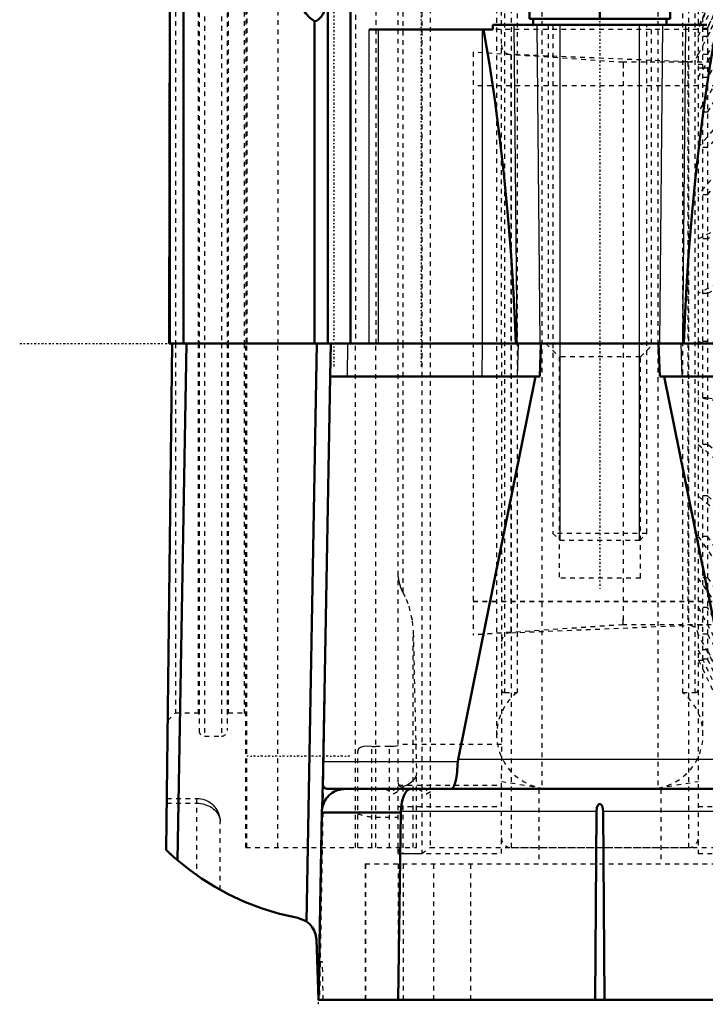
# Model space of a CAD drawing. Header units: millimetres. Extents: x -124 to 124, y -141 to 176.
# Tile 1 of 3: x -124 to 23, y -141 to 69. Entities that reach past the tile are written whole.
import ezdxf

# ---------------------------------------------------------------- set-up
doc = ezdxf.new("R2010")
doc.units = ezdxf.units.MM
doc.linetypes.add('Center', pattern=[1.5, 0.45, -0.5, 0.05, -0.5])
doc.linetypes.add('Dashed', pattern=[2, 1, -1])
for name, color, linetype, lineweight in [('2d ConnectionPoints', 7, 'Continuous', 50), ('AM_0', 7, 'Continuous', 50), ('AM_4', 3, 'Continuous', 25), ('AM_5', 3, 'Continuous', 25), ('AM_7', 7, 'Center', 25), ('AM_9', 6, 'Dashed', 25)]:
    doc.layers.add(name, color=color, linetype=linetype, lineweight=lineweight)

# ---------------------------------------------------------------- blocks, each defined once
blk = doc.blocks.new('1_SKF_MBL_24_0_in_SKFSNL5246201224KH3024_0')
at = {"layer": 'AM_9'}
for p, q in [((24.96, 76), (21, 67.5)), ((24.96, 75.76), (21, 67.23)), ((26.96, 76), (23, 67.5)), ((23, 67.23), (26.96, 75.76)), ((26.96, 76), (24.96, 76)), ((24.96, 76), (24.96, 75.76)), ((26.96, 75.76), (24.96, 75.76)), ((26.96, 75.76), (26.96, 76)), ((21, 65.54), (24.96, 73.61)), ((26.96, 73.61), (23, 65.54)), ((26.96, 73.61), (24.96, 73.61)), ((24.96, 73.61), (24.96, 69.71)), ((26.96, 69.71), (26.96, 73.61)), ((24.96, 69.71), (21, 61.64)), ((23, 61.64), (26.96, 69.71)), ((26.96, 69.71), (24.96, 69.71)), ((23, 67.23), (21, 67.23)), ((23, 67.5), (23, 67.03)), ((23, 65.54), (21, 65.54)), ((23, 67), (23, -67.5)), ((21, 56.74), (24.96, 63.47)), ((26.96, 63.47), (23, 56.74)), ((26.96, 63.47), (24.96, 63.47)), ((24.96, 63.47), (24.96, 56.1)), ((26.96, 56.1), (26.96, 63.47)), ((23, 61.64), (21, 61.64)), ((21, 59.59), (23, 59.59)), ((23, 56.74), (21, 56.74)), ((24.96, 56.1), (21, 49.37)), ((23, 55), (21, 55)), ((23, 49.37), (26.96, 56.1)), ((26.96, 56.1), (24.96, 56.1)), ((23, 49.37), (21, 49.37)), ((21, 41.8), (24.96, 46.46)), ((26.96, 46.46), (23, 41.8)), ((26.96, 46.46), (24.96, 46.46)), ((24.96, 46.46), (24.96, 36.42)), ((26.96, 36.42), (26.96, 46.46)), ((23, 41.8), (21, 41.8)), ((24.96, 36.42), (21, 31.75)), ((23, 31.75), (26.96, 36.42)), ((26.96, 36.42), (24.96, 36.42)), ((23, 31.75), (21, 31.75)), ((21, 22.32), (24.96, 24.42)), ((26.96, 24.42), (23, 22.32)), ((26.96, 24.42), (24.96, 24.42)), ((24.96, 24.42), (24.96, 12.78)), ((26.96, 12.78), (26.96, 24.42)), ((23, 22.32), (21, 22.32)), ((24.96, 12.78), (21, 10.69)), ((23, 10.69), (26.96, 12.78)), ((26.96, 12.78), (24.96, 12.78)), ((23, 10.69), (21, 10.69)), ((23, 0.43), (21, 0.43)), ((21, 0.43), (24.96, -0.28)), ((26.96, -0.28), (23, 0.43)), ((26.96, -0.28), (24.96, -0.28)), ((24.96, -0.28), (24.96, -12.24)), ((26.96, -12.24), (26.96, -0.28)), ((23, -11.53), (21, -11.53)), ((24.96, -12.24), (21, -11.53)), ((23, -11.53), (26.96, -12.24)), ((26.96, -12.24), (24.96, -12.24)), ((23, -21.51), (21, -21.51)), ((21, -21.51), (24.96, -24.94)), ((26.96, -24.94), (23, -21.51)), ((26.96, -24.94), (24.96, -24.94)), ((24.96, -24.94), (24.96, -35.93)), ((26.96, -35.93), (26.96, -24.94)), ((23, -32.5), (21, -32.5)), ((24.96, -35.93), (21, -32.5)), ((23, -32.5), (26.96, -35.93)), ((26.96, -35.93), (24.96, -35.93)), ((23, -41.12), (21, -41.12)), ((21, -41.12), (24.96, -46.9)), ((26.96, -46.9), (23, -41.12)), ((26.96, -46.9), (24.96, -46.9)), ((24.96, -46.9), (24.96, -55.73)), ((26.96, -55.73), (26.96, -46.9)), ((23, -49.95), (21, -49.95)), ((24.96, -55.73), (21, -49.95)), ((23, -49.95), (26.96, -55.73)), ((21, -56.27), (24.96, -63.78)), ((23, -56.27), (21, -56.27)), ((26.96, -63.78), (23, -56.27)), ((26.96, -55.73), (24.96, -55.73)), ((21, -60), (23, -60)), ((23, -61.99), (21, -61.99)), ((24.96, -69.49), (21, -61.99)), ((23, -61.99), (26.96, -69.49)), ((24.96, -63.78), (24.96, -69.49)), ((26.96, -63.78), (24.96, -63.78)), ((26.96, -69.49), (26.96, -63.78)), ((21, -65.33), (24.96, -73.74)), ((23, -65.33), (21, -65.33)), ((26.96, -73.74), (23, -65.33)), ((22.95, -67.3), (21, -67.3)), ((24.96, -75.72), (21, -67.3)), ((21, -67.5), (23, -67.5)), ((23, -67.3), (26.96, -75.72)), ((26.96, -69.49), (24.96, -69.49)), ((26.96, -73.74), (24.96, -73.74)), ((24.96, -73.74), (24.96, -75.72)), ((26.96, -75.72), (26.96, -73.74)), ((26.96, -75.72), (24.96, -75.72))]:
    blk.add_line(p, q, dxfattribs=at)
blk = doc.blocks.new('3_H_3024_sleeve_h_0_in_SKFSNL5246201224KH3024_0')
at = {"layer": 'AM_5'}
for p, q in [((5, 60), (5, 58.77)), ((23, 58.77), (21, 58.77)), ((5, -60), (5, -58.77))]:
    blk.add_line(p, q, dxfattribs=at)
at = {"layer": 'AM_9'}
for p, q in [((5, 60), (-27, 62.17)), ((-27, 62.17), (-27, -62.16)), ((43.77, 60), (5, 60)), ((5, 60), (5, -59.99)), ((45, 58.77), (43.77, 60)), ((43.77, 60), (43.77, -59.99)), ((45, 58.77), (45, -58.76)), ((21, 55), (-27, 55)), ((45, 55), (23, 55)), ((-27, -54.97), (45, -54.97)), ((-27, -54.99), (45, -54.99)), ((45, -58.74), (43.77, -59.96)), ((45, -58.76), (43.77, -59.99)), ((5, -59.96), (-27, -62.13)), ((5, -59.99), (-27, -62.16)), ((43.77, -59.96), (5, -59.96)), ((43.77, -59.99), (5, -59.99))]:
    blk.add_line(p, q, dxfattribs=at)
blk = doc.blocks.new('4_FRB_22_215_location_rng_1_0_in_SKFSNL5246201224KH3024_0')
at = {"layer": 'AM_9'}
for p, q in [((21, 0), (21, -108.75)), ((21, -98.75), (43, -98.75)), ((21, -108.75), (43, -108.75))]:
    blk.add_line(p, q, dxfattribs=at)
blk = doc.blocks.new('5_FRB_22_215_location_rng_2_0_in_SKFSNL5246201224KH3024_0')
at = {"layer": 'AM_9'}
for p, q in [((-43, 0), (-43, 108.75)), ((-21, 0), (-21, 108.75)), ((-21, -85.52), (-43, -85.52)), ((-21, -108.75), (-21, -91.28)), ((-43, -94.18), (-21, -94.18)), ((-43, -98.75), (-21, -98.75)), ((-43, -108.75), (-43, -107.5)), ((-43, -108.75), (-21, -108.75))]:
    blk.add_line(p, q, dxfattribs=at)
blk = doc.blocks.new('6_1224_KM_simple_0_in_SKFSNL5246201224KH3024_0')
at = {"layer": 'AM_9'}
for p, q in [((-18.9, 107.5), (-18.9, -107.5)), ((18.9, 107.5), (18.9, -107.5)), ((-12.4, 94.81), (-12.4, -94.81)), ((12.4, 94.81), (12.4, -94.81)), ((21, 91.28), (21, 0)), ((-22.01, 83.46), (-22.01, -83.46)), ((22.01, -83.46), (22.01, 83.46)), ((-20.3, 74.45), (-20.3, -74.45)), ((-17.66, 74.45), (-17.66, -74.45)), ((17.66, 74.45), (17.66, -74.45)), ((20.3, 74.45), (20.3, -74.45)), ((18.81, 60.09), (-18.99, 61.67)), ((-18.99, 61.67), (-18.99, -61.67)), ((18.81, 60.09), (18.81, -60.09)), ((-21, 0), (-21, -91.28)), ((-18.99, -61.67), (18.81, -60.09)), ((-20.3, -74.45), (-17.66, -74.45)), ((17.66, -74.45), (20.3, -74.45)), ((-21, -93.37), (-12.4, -94.81)), ((12.4, -94.81), (21, -93.37)), ((-18.9, -107.5), (18.9, -107.5))]:
    blk.add_line(p, q, dxfattribs=at)
for centre, radius, start, end in [((-18.9, 63.76), 2.1, 180, 267.6141), ((18.9, 62.19), 2.1, 267.6141, 0), ((18.9, -62.19), 2.1, 0, 92.3859), ((-18.9, -63.76), 2.1, 92.3859, 180), ((-10.5, -83.46), 11.51, 128.4834, 260.5004), ((-20.3, -73.75), 0.7, 180, 270), ((10.5, -83.46), 11.51, 279.4996, 51.5166), ((20.3, -73.75), 0.7, 270, 360), ((-18.9, -105.4), 2.1, 180, 270), ((18.9, -105.4), 2.1, 270, 0)]:
    blk.add_arc(centre, radius, start, end, dxfattribs=at)
blk = doc.blocks.new('7_M_10_ebolt_001_0_in_SKFSNL5246201224KH3024_0')
at = {"layer": 'AM_7'}
blk.add_line((0, 140.97), (0, -52.5), dxfattribs=at)
blk = doc.blocks.new('8_M_20x110_20x110_001_1_0_in_SKFSNL5246201224KH3024_0')
at = {"layer": 'AM_5'}
for p, q in [((-8.4665, -42), (-8.4665, 68)), ((8.4665, -42), (8.4665, 68))]:
    blk.add_line(p, q, dxfattribs=at)
blk = doc.blocks.new('9_M_20x110_20x110_001_2_0_in_SKFSNL5246201224KH3024_0')
at = {"layer": 'AM_0'}
for p, q in [((-14.25, 80.5), (-15.01, 80.06)), ((-15, 80.07), (-15, 69.25)), ((14.25, 80.5), (-14.25, 80.5)), ((15.01, 80.06), (14.25, 80.5)), ((15, 80.07), (15, 69.25)), ((0, 78.73), (0, 69.25)), ((-15, 69.25), (15, 69.25)), ((-14.25, 69.25), (-14.25, 68)), ((14.25, 68), (14.25, 69.25))]:
    blk.add_line(p, q, dxfattribs=at)
for points in [[(0, 78.73), (-1.95, 79.31), (-3.93, 79.75), (-5.98, 80.01), (-8.03, 80.06), (-9.78, 79.93), (-11.52, 79.66), (-15, 78.73)], [(15, 78.73), (12.21, 79.52), (9.33, 79.98), (7.42, 80.07), (5.51, 79.97), (3.56, 79.68), (1.64, 79.23), (0, 78.73)]]:
    blk.add_lwpolyline(points, dxfattribs=at)
at = {"layer": 'AM_5'}
for p, q in [((-8.47, -42), (-8.47, 68)), ((8.47, -42), (8.47, 68))]:
    blk.add_line(p, q, dxfattribs=at)
at = {"layer": 'AM_9'}
for p, q in [((-10, 68), (-10, -40.47)), ((10, -40.47), (10, 68)), ((-10, -40.47), (-8.47, -42)), ((10, -40.47), (-10, -40.47)), ((8.47, -42), (-8.47, -42)), ((8.47, -42), (10, -40.47))]:
    blk.add_line(p, q, dxfattribs=at)
blk = doc.blocks.new('10_SNL_524_620_CAP_0_in_SKFSNL5246201224KH3024_0')
at = {"layer": 'AM_0'}
for p, q in [((-88.82, 0), (-88.82, 99.71)), ((-91.89, 0), (-91.7, 95.54)), ((-91.7, 0), (-91.7, 95.54)), ((-53.16, 0), (-53.16, 84.33)), ((-58, 76.06), (-58, 0)), ((-60.88, 0), (-60.88, 68.77)), ((-22.83, 68), (-22.83, 67)), ((-22.83, 68), (22.83, 68)), ((-49.19, 67), (-22.83, 67)), ((-91.89, 0), (-49.19, 0)), ((44.47, 0), (-44.47, 0))]:
    blk.add_line(p, q, dxfattribs=at)
for points in [[(-60.88, 68.77), (-60.41, 68.86), (-59.98, 69.11), (-59.43, 69.69), (-59.04, 70.33), (-58.73, 71.03), (-58.29, 72.59), (-58.05, 74.23), (-58, 75.45)], [(-60.88, 68.77), (-61.89, 69.52), (-62.72, 70.43), (-63.41, 71.57), (-63.9, 72.8)], [(-24.8, 67), (-23.56, 59.64), (-22.42, 52.03), (-21.38, 44.21), (-20.47, 36.24), (-19.67, 28.08), (-18.99, 19.76), (-18.56, 13.29), (-18.2, 6.74), (-17.92, 0.14), (-17.92, 0)], [(17.92, 0), (17.92, 0.14), (18.2, 6.74), (18.56, 13.29), (18.99, 19.76), (19.67, 28.08), (20.47, 36.24), (21.38, 44.21), (22.42, 52.03), (23.56, 59.64), (24.8, 67)]]:
    blk.add_lwpolyline(points, dxfattribs=at)
at = {"layer": 'AM_4'}
for p, q in [((-17.64, 0), (-18.25, 68)), ((-13.42, 68), (-12.81, 0)), ((12.81, 0), (13.42, 68)), ((18.25, 68), (17.64, 0)), ((-49.19, 0), (-49.19, 67)), ((-47.22, 0), (-47.22, 67)), ((-24.99, 0), (-24.99, 67))]:
    blk.add_line(p, q, dxfattribs=at)
at = {"layer": 'AM_7'}
for p, q in [((-56.71, 113.4), (-56.71, -5.4)), ((-38.09, 113.4), (-38.09, -5.4))]:
    blk.add_line(p, q, dxfattribs=at)
at = {"layer": 'AM_9'}
for p, q in [((-42, 108.75), (-42, 0)), ((-38, 108.75), (-38, 0)), ((-36.21, 107.5), (-36.21, 0)), ((-47.76, 101), (-47.76, 0)), ((-52.12, 100.1), (-52.12, 0)), ((-68.67, 92.97), (-68.67, 0)), ((-85.5, 82.55), (-85.5, 0)), ((-84.3, 83.75), (-84.3, 0)), ((-80.7, 83.75), (-80.7, 0)), ((-79.5, 82.55), (-79.5, 0)), ((-75.32, 83.32), (-75.32, 0)), ((-90.5, 78.75), (-90.5, 0)), ((-85.7, 78.75), (-85.7, 0)), ((-79.3, 78.75), (-79.3, 0)), ((-75.85, 78.75), (-75.85, 0)), ((-75.5, 79.1), (-75.5, 0)), ((-58, 0), (-58, 75.98)), ((-58, 0), (-58, 75.98)), ((-58, 0), (-58, 75.45)), ((-11, 68), (-11, 0)), ((11, 0), (11, 68)), ((22.83, 67), (-22.83, 67))]:
    blk.add_line(p, q, dxfattribs=at)
blk = doc.blocks.new('11_SNL_524_620_BASE_0_in_SKFSNL5246201224KH3024_0')
at = {"layer": 'AM_0'}
for p, q in [((-92.5, -108), (-91.22, 0)), ((-91.22, 0), (-91.22, -0.06)), ((-88.15, 0), (-90.08, -110.2)), ((-60.39, 0), (-62.55, -123.29)), ((-57.49, -6.99), (-57.37, 0)), ((-12.55, -0.13), (-12.54, 0)), ((-44.47, 0), (-49.17, 0)), ((-12.79, -6.99), (-12.55, -0.13)), ((-59.1, -94.2), (-57.51, -6.99)), ((-57.51, -6.99), (-12.79, -6.99)), ((-30.25, -88.72), (-13.72, -6.99)), ((12.79, -6.99), (57.51, -6.99)), ((30.25, -88.72), (13.72, -6.99)), ((-30.25, -88.72), (-30.31, -89.24)), ((57.71, -95), (-57.71, -95)), ((-60, -140), (-59.3, -99.91)), ((-59.3, -100), (-42.42, -100)), ((-43, -140), (-42.42, -100)), ((-42.42, -99.83), (-42.42, -100)), ((-0.71, -99.83), (-1, -140)), ((1, -140), (0.71, -99.83)), ((-60, -140), (-60.45, -127.13)), ((-60, -140), (60, -140))]:
    blk.add_line(p, q, dxfattribs=at)
for points in [[(12.54, 0), (12.69, -3.49), (12.79, -6.99)], [(-30.31, -89.24), (-30.33, -89.8), (-30.36, -90.35), (-30.4, -90.88), (-30.45, -91.4), (-30.51, -91.9), (-30.58, -92.37), (-30.66, -92.81), (-30.74, -93.21), (-30.84, -93.59), (-30.93, -93.92), (-31.04, -94.21), (-31.15, -94.46), (-31.27, -94.66), (-31.38, -94.82), (-31.5, -94.93), (-31.63, -94.99), (-31.71, -95)], [(-59.28, -99.52), (-59.25, -99.13), (-59.21, -98.25), (-59.18, -97.22), (-59.14, -95.93), (-59.1, -94.2)], [(-59.1, -94.2), (-58.91, -94.58), (-58.62, -94.83), (-58.22, -94.96), (-57.71, -95)], [(-59.3, -99.91), (-59.27, -99.48), (-59.21, -99.05), (-59.11, -98.62), (-58.97, -98.21), (-58.8, -97.81), (-58.59, -97.42), (-58.35, -97.06), (-58.07, -96.72), (-57.77, -96.4), (-57.45, -96.11), (-57.1, -95.85), (-56.73, -95.63), (-56.33, -95.43), (-55.93, -95.27), (-55.51, -95.15), (-55.08, -95.06), (-54.65, -95.01), (-54.3, -95)], [(-40.35, -95), (-40.53, -95.02), (-40.71, -95.08), (-40.89, -95.17), (-41.06, -95.3), (-41.23, -95.47), (-41.39, -95.67), (-41.54, -95.9), (-41.69, -96.17), (-41.82, -96.46), (-41.94, -96.79), (-42.05, -97.13), (-42.15, -97.5), (-42.23, -97.89), (-42.3, -98.29), (-42.35, -98.71), (-42.39, -99.13), (-42.42, -99.56), (-42.42, -99.83)], [(0.71, -99.83), (0.57, -98.83), (0.36, -98.41), (0.21, -98.28), (0.09, -98.23), (-0.04, -98.22), (-0.15, -98.25), (-0.28, -98.33), (-0.44, -98.53), (-0.61, -98.98), (-0.71, -99.83)], [(-90.08, -110.2), (-90.94, -109.45), (-91.72, -108.74), (-92.5, -108)], [(-64.42, -122.51), (-68.31, -121.63), (-72.05, -120.5), (-75.77, -119.08), (-79.29, -117.43), (-82.22, -115.83), (-84.97, -114.09), (-87.61, -112.2), (-90.08, -110.2)], [(-64.42, -122.51), (-62.87, -123.09), (-62.55, -123.29)], [(-60.45, -127.13), (-60.64, -125.95), (-60.94, -125.17), (-61.37, -124.45), (-61.89, -123.84), (-62.55, -123.29)]]:
    blk.add_lwpolyline(points, dxfattribs=at)
at = {"layer": 'AM_4'}
for p, q in [((-53.81, -6.99), (-53.76, 0)), ((-25.08, -6.99), (-25.02, 0)), ((-17.58, -6.99), (-17.34, 0)), ((-17.56, -6.99), (-17.32, 0)), ((17.56, -6.99), (17.32, 0)), ((17.58, -6.99), (17.34, 0)), ((-30.31, -89.24), (-58.98, -89.24)), ((30.25, -88.72), (-30.25, -88.72)), ((-0.71, -99.83), (-42.42, -99.83)), ((42.42, -99.83), (0.71, -99.83))]:
    blk.add_line(p, q, dxfattribs=at)
at = {"layer": 'AM_7'}
for p, q in [((-123.75, 0), (123.75, 0)), ((-53.3, -88), (-75.3, -88)), ((-44, -94.95), (-44, -96.06)), ((-37, -94.95), (-37, -96.06)), ((-59.98, -140.93), (-60.15, -131.46))]:
    blk.add_line(p, q, dxfattribs=at)
at = {"layer": 'AM_9'}
for p, q in [((-91.22, 0), (-91.22, -0.06)), ((-90.5, 0), (-90.5, -78.75)), ((-85.7, 0), (-85.7, -78.75)), ((-85.5, 0), (-85.5, -82.55)), ((-84.3, 0), (-84.3, -83.75)), ((-80.7, 0), (-80.7, -83.75)), ((-79.5, 0), (-79.5, -82.55)), ((-79.3, 0), (-79.3, -78.75)), ((-75.85, 0), (-75.85, -78.75)), ((-75.5, -107.5), (-75.5, 0)), ((-75.32, -107.5), (-75.32, 0)), ((-68.67, -107.5), (-68.67, 0)), ((-57.34, 0), (-59.8, -140)), ((-52.12, -107.5), (-52.12, 0)), ((-47.76, -107.5), (-47.76, 0)), ((-43, -107.5), (-43, 0)), ((-42, 0), (-42, -53.05)), ((-38, 0), (-38, -108.75)), ((-36.21, 0), (-36.21, -107.5)), ((-11.5, 0), (-8.65, -2.85)), ((8.65, -2.85), (11.5, 0)), ((-8.65, -2.85), (-8.65, -50)), ((8.65, -2.85), (-8.65, -2.85)), ((8.65, -50), (8.65, -2.85)), ((8.65, -50), (-8.65, -50)), ((-39.8, -107.5), (-39.8, -61.59)), ((-39.8, -61.59), (-39.1, -91.51)), ((-92.17, -80.42), (-90.5, -78.75)), ((-90.5, -78.75), (-85.7, -78.75)), ((-85.7, -78.75), (-85.5, -79.1)), ((-79.5, -79.1), (-79.3, -78.75)), ((-79.3, -78.75), (-75.85, -78.75)), ((-75.85, -78.75), (-75.5, -79.1)), ((-84.3, -83.75), (-80.7, -83.75)), ((-48.62, -107.5), (-48.62, -85.92)), ((-44.84, -85.96), (-47.76, -85.96)), ((-44.84, -107.5), (-44.84, -85.96)), ((-51.62, -107.5), (-51.62, -86.84)), ((-39.1, -107.5), (-39.1, -91.43)), ((-39.1, -107.5), (-39.1, -91.51)), ((-41.16, -94.19), (-42, -94.53)), ((-45.75, -95), (-44, -96.01)), ((-44, -96.01), (-42.25, -95)), ((-42, -94.53), (-42, -108.75)), ((-38.75, -95), (-37, -96.01)), ((-37, -96.01), (-35.25, -95)), ((-13, -95), (-13, -111)), ((13, -95), (13, -111)), ((-92.38, -98.05), (-86, -98.05)), ((-92.37, -97), (-86, -97)), ((-86, -97), (-86, -113.38)), ((-81, -116.52), (-81, -102)), ((-47.76, -101), (-43, -101)), ((-89.91, -110.35), (-92.5, -108)), ((-75.5, -107.5), (-39.1, -107.5)), ((-42, -108.75), (-38, -108.75)), ((-38, -108.75), (-36.21, -107.5)), ((-36.21, -107.5), (36.21, -107.5)), ((-50.07, -111), (-50.07, -140)), ((-50.07, -111), (50.07, -111)), ((-50, -111), (-50, -140)), ((-42.98, -111), (-42.98, -140)), ((-41.94, -111), (-41.94, -140)), ((-35.45, -111), (-35.45, -140)), ((-27.61, -111), (-27.61, -140)), ((-86, -113.38), (-86.51, -113.02)), ((-59.14, -131.87), (-60.28, -131.89)), ((-60.28, -131.91), (-60.28, -131.89)), ((-60.28, -131.91), (-60.14, -131.91)), ((-60.14, -131.91), (-59.14, -131.87)), ((-59, -140), (-59.14, -131.87))]:
    blk.add_line(p, q, dxfattribs=at)
for points in [[(-42, -53.05), (-42.37, -52.24), (-42.68, -51.34), (-42.89, -50.41), (-43, -49.44), (-43, -49.29)], [(-42, -53.05), (-41.31, -54.51), (-40.75, -56), (-40.01, -59.1), (-39.8, -61.59)], [(-48.62, -85.92), (-49.57, -85.88), (-50.42, -85.95), (-51.07, -86.14), (-51.47, -86.45), (-51.62, -86.84)], [(-48.62, -85.92), (-48.23, -85.95), (-47.76, -85.96)], [(-43, -85.78), (-43.89, -85.92), (-44.84, -85.96)], [(-39.1, -91.66), (-39.2, -92.2), (-39.59, -92.95), (-40.15, -93.55), (-40.95, -94.09), (-41.16, -94.19)], [(-43, -93.63), (-42.99, -93.75), (-42.91, -94.09), (-42.9, -94.11)], [(-42.9, -94.11), (-42.76, -94.33), (-42.55, -94.49), (-42.32, -94.56), (-42.09, -94.55), (-42, -94.53)], [(-86, -97), (-85.56, -97.02), (-85.13, -97.08), (-84.71, -97.17), (-84.29, -97.3), (-83.89, -97.47), (-83.5, -97.67), (-83.13, -97.9), (-82.79, -98.17), (-82.46, -98.46), (-82.17, -98.79), (-81.9, -99.13), (-81.67, -99.5), (-81.47, -99.89), (-81.3, -100.29), (-81.17, -100.71), (-81.08, -101.13), (-81.02, -101.56), (-81, -102)], [(-86, -98.05), (-85.56, -98.06), (-85.13, -98.11), (-84.71, -98.18), (-84.29, -98.28), (-83.89, -98.42), (-83.5, -98.58), (-83.13, -98.76), (-82.79, -98.97), (-82.46, -99.2), (-82.17, -99.46), (-81.9, -99.73), (-81.67, -100.02), (-81.47, -100.33), (-81.3, -100.65), (-81.17, -100.98), (-81.08, -101.31), (-81.02, -101.66), (-81, -102)]]:
    blk.add_lwpolyline(points, dxfattribs=at)
for centre, radius, start, end in [((-84.3, -82.55), 1.2, 180, 270), ((-80.7, -82.55), 1.2, 270, 0), ((-47.76, -89.98), 11.02, 249.496, 270), ((-42, -107.75), 1, 180, 270)]:
    blk.add_arc(centre, radius, start, end, dxfattribs=at)

msp = doc.modelspace()

# ---------------------------------------------------------------- linework, layer by layer
at = {"layer": '2d ConnectionPoints'}
for p in [(0, 68), (0, 68), (0, 68), (0, 68), (-79.5, 0), (-27, 0), (-27, 0), (-21, 0), (-21, 0), (-21, 0), (0, 0), (0, 0), (0, 0), (0, 0), (9, 0), (21, 0), (21, 0), (21, 0)]:
    msp.add_point(p, dxfattribs=at)

# ---------------------------------------------------------------- block references
for name in ['7_M_10_ebolt_001_0_in_SKFSNL5246201224KH3024_0', '10_SNL_524_620_CAP_0_in_SKFSNL5246201224KH3024_0', '5_FRB_22_215_location_rng_2_0_in_SKFSNL5246201224KH3024_0', '6_1224_KM_simple_0_in_SKFSNL5246201224KH3024_0', '4_FRB_22_215_location_rng_1_0_in_SKFSNL5246201224KH3024_0', '9_M_20x110_20x110_001_2_0_in_SKFSNL5246201224KH3024_0', '1_SKF_MBL_24_0_in_SKFSNL5246201224KH3024_0', '8_M_20x110_20x110_001_1_0_in_SKFSNL5246201224KH3024_0', '3_H_3024_sleeve_h_0_in_SKFSNL5246201224KH3024_0', '11_SNL_524_620_BASE_0_in_SKFSNL5246201224KH3024_0']:
    msp.add_blockref(name, (0, 0))

doc.saveas('drawing.dxf')
